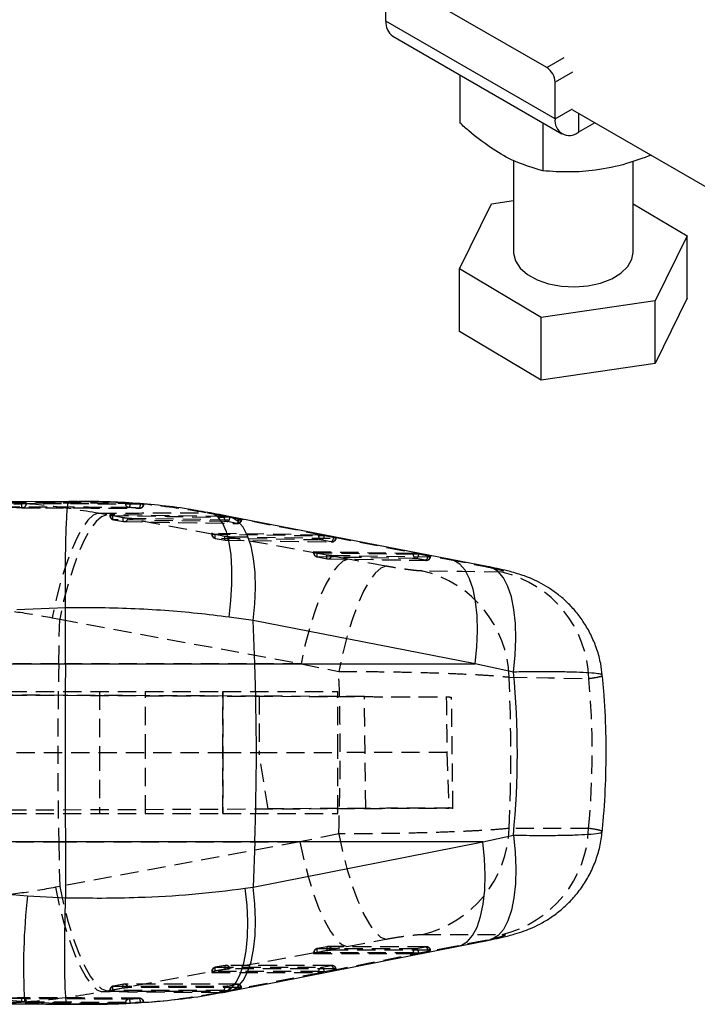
# Model space of a CAD drawing. Extents: x 32 to 417, y 20 to 281.
# Tile 7 of 13: x 245 to 292, y 106 to 175. Entities that reach past the tile are written whole.
import ezdxf

# ---------------------------------------------------------------- set-up
doc = ezdxf.new("R2010")
doc.units = 0
doc.linetypes.add('HIDDEN', pattern=[1.905, 1.27, -0.635])
doc.layers.get('0').update_dxf_attribs({"linetype": 'CONTINUOUS'})

msp = doc.modelspace()

# ---------------------------------------------------------------- linework, layer by layer
at = {"color": 7, "linetype": 'CONTINUOUS'}
for p, q in [((281.547227, 171.771016), (270.940624, 177.893885)), ((270.351415, 175.001876), (270.35138, 177.553586)), ((282.136528, 168.19869), (270.351415, 175.001876)), ((270.826154, 173.952633), (282.611267, 167.149446)), ((275.50304, 171.252809), (275.503084, 167.909352)), ((282.136528, 168.19869), (282.136493, 170.7504)), ((283.344502, 168.827993), (306.914728, 155.22162)), ((281.286556, 167.914162), (281.286602, 164.570703)), ((284.906332, 167.926396), (283.757005, 167.262904)), ((279.236903, 165.300409), (279.236991, 158.892005)), ((287.570323, 158.892119), (287.570235, 165.235881)), ((275.472825, 157.737427), (277.70618, 162.279654)), ((277.70618, 162.279654), (279.236942, 162.502513)), ((287.570276, 162.284815), (291.334489, 160.046698)), ((291.334489, 160.046698), (289.101131, 155.504472)), ((291.334548, 155.691779), (291.334489, 160.046698)), ((275.472882, 153.38251), (275.472825, 157.737427)), ((281.1703, 154.349836), (275.472825, 157.737427)), ((289.101131, 155.504472), (281.1703, 154.349836)), ((289.101191, 151.149553), (289.101131, 155.504472)), ((291.334548, 155.691779), (289.101191, 151.149553)), ((281.170359, 149.994918), (281.1703, 154.349836)), ((281.170359, 149.994918), (275.472882, 153.38251)), ((289.101191, 151.149553), (281.170359, 149.994918)), ((248.243621, 141.53436), (241.227164, 141.5059)), ((244.41067, 141.354927), (248.262359, 141.535237)), ((248.852796, 141.536829), (248.403384, 141.535008)), ((274.862571, 137.490205), (259.39755, 140.491368)), ((277.523278, 136.974118), (274.862273, 137.49002)), ((248.027942, 134.124756), (244.63114, 133.971996)), ((248.013123, 130.226088), (248.027949, 134.122837)), ((248.027949, 134.122837), (248.027942, 134.124756)), ((261.104687, 133.227645), (259.417965, 133.464043)), ((261.210351, 130.226088), (261.104687, 133.227645)), ((276.572092, 130.226088), (261.104687, 133.227645)), ((196.22673, 130.226088), (248.013123, 130.226088)), ((248.013123, 130.226088), (261.210351, 130.226088)), ((261.210351, 130.226088), (276.572092, 130.226088)), ((279.235749, 129.643724), (276.572092, 130.226088)), ((277.092023, 117.805872), (279.225289, 118.27947)), ((248.013123, 117.805872), (196.7061, 117.805872)), ((261.210351, 117.805872), (248.013123, 117.805872)), ((248.013123, 117.805872), (248.027905, 113.920225)), ((261.210351, 117.805872), (261.099501, 114.65704)), ((261.099501, 114.65704), (277.092023, 117.805872)), ((277.092023, 117.805872), (261.210351, 117.805872)), ((260.543926, 114.577435), (261.099501, 114.65704)), ((245.377673, 114.055453), (248.02786, 113.916089)), ((248.02786, 113.916089), (248.027905, 113.920225)), ((275.403856, 110.546402), (277.536719, 110.966172)), ((244.612253, 106.678251), (245.159856, 106.672555)), ((248.134314, 106.509892), (245.159856, 106.672555))]:
    msp.add_line(p, q, dxfattribs=at)
at = {"color": 8, "linetype": 'CONTINUOUS'}
for p, q in [((281.547227, 171.771016), (282.755201, 172.468364)), ((283.344467, 171.447748), (282.136493, 170.7504)), ((282.136528, 168.19869), (283.344502, 168.896038)), ((283.756987, 168.589878), (283.757005, 167.262904)), ((248.999386, 106.516381), (248.134314, 106.509892))]:
    msp.add_line(p, q, dxfattribs=at)
at = {"color": 7, "linetype": 'HIDDEN'}
for p, q in [((248.403384, 141.535008), (248.243621, 141.53436)), ((252.195767, 141.416512), (252.195767, 141.436295)), ((252.529024, 141.416512), (252.195767, 141.416512)), ((252.529024, 141.420381), (253.243579, 141.365822)), ((252.529024, 141.420381), (252.529024, 141.416512)), ((253.243579, 141.365822), (253.286487, 141.362089)), ((253.243579, 141.362089), (253.243579, 141.365822)), ((253.286487, 141.362089), (253.243579, 141.362089)), ((245.003557, 141.097605), (246.623448, 141.090815)), ((245.020835, 141.096677), (246.646679, 141.090663)), ((246.623448, 141.090815), (249.108209, 141.080401)), ((249.132803, 141.077507), (253.177016, 141.056109)), ((250.897593, 140.606094), (250.306344, 140.714695)), ((253.479219, 141.335386), (253.453998, 141.334462)), ((257.975279, 140.749664), (257.937594, 140.749331)), ((257.937594, 140.749331), (259.170203, 140.512948)), ((258.124946, 140.735085), (258.012681, 140.748439)), ((267.71286, 137.510307), (250.897593, 140.606094)), ((251.10787, 140.605931), (251.10787, 140.560928)), ((251.270718, 140.560928), (251.10831, 140.560928)), ((259.074299, 140.478785), (251.136071, 140.610659)), ((251.136071, 140.610659), (251.136071, 140.560928)), ((251.270718, 140.560928), (251.336573, 140.548286)), ((251.336573, 140.548286), (252.035333, 140.420518)), ((251.362732, 140.261214), (251.357606, 140.261394)), ((251.362732, 140.261214), (252.061492, 140.133453)), ((252.056366, 140.133632), (252.061492, 140.133453)), ((252.106077, 140.129243), (259.993209, 139.999007)), ((259.074299, 140.429166), (259.074299, 140.478785)), ((259.442313, 140.429166), (259.074299, 140.429166)), ((259.170203, 140.512948), (274.633689, 137.51178)), ((259.394913, 140.491569), (259.170203, 140.512948)), ((259.948729, 140.002841), (259.301095, 140.12943)), ((259.472175, 140.423461), (259.442313, 140.429166)), ((260.119809, 140.296878), (259.472175, 140.423461)), ((258.207335, 139.307723), (258.207335, 139.262727)), ((265.654324, 139.19281), (258.235528, 139.312479)), ((258.235528, 139.312479), (258.235528, 139.262727)), ((258.369862, 139.262727), (258.207782, 139.262727)), ((258.369862, 139.262727), (258.436023, 139.250019)), ((258.436023, 139.250019), (259.134783, 139.122218)), ((258.456899, 138.962317), (259.15566, 138.834546)), ((258.462204, 138.963017), (259.16095, 138.835226)), ((259.205698, 138.831171), (266.573398, 138.713302)), ((265.654324, 139.143206), (265.654324, 139.19281)), ((266.022696, 139.143206), (265.654324, 139.143206)), ((266.528799, 138.716923), (265.881165, 138.843465)), ((266.052215, 139.137565), (266.022696, 139.143206)), ((266.699849, 139.01103), (266.052215, 139.137565)), ((265.306799, 138.009105), (265.306799, 137.964117)), ((265.468849, 137.964117), (265.307246, 137.964117)), ((272.234349, 137.907452), (265.334992, 138.013902)), ((265.334992, 138.013902), (265.334992, 137.964117)), ((265.468849, 137.964117), (265.535473, 137.951308)), ((265.535473, 137.951308), (266.234233, 137.823448)), ((265.5562, 137.662893), (266.25496, 137.535077)), ((265.561669, 137.664413), (266.260414, 137.536567)), ((266.305386, 137.532666), (273.153647, 137.428242)), ((270.342736, 137.025765), (267.71286, 137.510307)), ((272.234349, 137.857875), (272.234349, 137.907452)), ((272.603213, 137.857875), (272.234349, 137.857875)), ((273.108898, 137.43167), (272.461249, 137.558128)), ((272.632255, 137.852328), (272.603213, 137.857875)), ((273.279889, 137.725883), (272.632255, 137.852328)), ((274.633689, 137.51178), (277.293815, 136.99593)), ((274.861886, 137.490099), (274.633689, 137.51178)), ((277.522652, 136.97423), (277.293815, 136.99593)), ((247.095591, 133.430047), (247.616245, 133.321454)), ((247.55071, 130.226088), (247.616245, 133.321454)), ((247.616245, 133.321454), (264.431386, 130.226088)), ((247.55071, 130.226088), (233.125082, 130.226088)), ((264.431386, 130.226088), (247.55071, 130.226088)), ((264.431386, 130.226088), (267.059846, 129.679385)), ((184.991832, 128.285773), (258.988841, 128.285773)), ((261.507674, 127.963464), (184.992551, 128.297326)), ((184.992551, 128.297321), (274.552702, 127.906539)), ((250.388293, 128.285773), (250.388293, 124.035773)), ((253.588288, 124.035773), (253.588288, 128.285773)), ((258.987738, 124.035773), (258.987738, 128.285773)), ((258.988841, 128.285773), (258.988841, 124.035773)), ((258.988841, 128.285773), (266.988291, 128.285773)), ((268.85332, 127.931411), (261.507674, 127.963464)), ((261.507674, 127.963464), (261.507674, 124.035773)), ((266.988291, 124.035773), (266.988291, 128.285773)), ((268.946542, 120.140542), (268.85332, 127.931411)), ((275.012686, 120.107), (274.920209, 127.905239)), ((223.657696, 124.035773), (258.988841, 124.035773)), ((250.388293, 124.035773), (250.388293, 119.785773)), ((253.588288, 119.785773), (253.588288, 124.035773)), ((258.987738, 119.785773), (258.987738, 124.035773)), ((258.988841, 124.035773), (261.25647, 124.035773)), ((258.988841, 124.035773), (258.988841, 119.785773)), ((261.25647, 124.035773), (261.507674, 124.035773)), ((262.144862, 120.110863), (261.507674, 124.035773)), ((261.507674, 124.035773), (266.988291, 124.035773)), ((274.600356, 124.035773), (266.988291, 124.035773)), ((266.988291, 119.785773), (266.988291, 124.035773)), ((274.600356, 124.035773), (274.72712, 120.165769)), ((184.990159, 119.774215), (274.72712, 120.165769)), ((184.990159, 119.77421), (262.144862, 120.110863)), ((268.946542, 120.140542), (262.144862, 120.110863)), ((184.98947, 119.785773), (258.988841, 119.785773)), ((258.988841, 119.785773), (266.988291, 119.785773)), ((267.060562, 118.372994), (264.349936, 117.805872)), ((233.125082, 117.805872), (247.55071, 117.805872)), ((247.55071, 117.805872), (247.616357, 114.705174)), ((247.55071, 117.805872), (264.349936, 117.805872)), ((264.349936, 117.805872), (247.616357, 114.705174)), ((247.616357, 114.705174), (247.32182, 114.643273)), ((272.907524, 111.359927), (278.448193, 111.362243)), ((250.89161, 107.423793), (267.625226, 110.524625)), ((275.152682, 110.524178), (259.161382, 107.375463)), ((266.25493, 110.502098), (265.55617, 110.373488)), ((266.260638, 110.502128), (265.561877, 110.373536)), ((273.1584, 110.504562), (266.310169, 110.506956)), ((267.625226, 110.524625), (270.337208, 111.027166)), ((272.461309, 110.371287), (273.108943, 110.499719)), ((277.283786, 110.943769), (275.152682, 110.524178)), ((275.152682, 110.524178), (275.40469, 110.546326)), ((277.536123, 110.965953), (277.283786, 110.943769)), ((265.306799, 110.073948), (265.306799, 110.028891)), ((265.458732, 110.073948), (265.30741, 110.073948)), ((265.334992, 110.073948), (265.334992, 110.023573)), ((265.334992, 110.023573), (272.234349, 110.021373)), ((265.535115, 110.088912), (265.458732, 110.073948)), ((266.233875, 110.217507), (265.535115, 110.088912)), ((272.234349, 110.071686), (272.61345, 110.071686)), ((272.234349, 110.021373), (272.234349, 110.071686)), ((272.61345, 110.071686), (272.632553, 110.075416)), ((272.632553, 110.075416), (273.280187, 110.203844)), ((273.455365, 110.256738), (273.429333, 110.259333)), ((259.155481, 109.195628), (258.456721, 109.067044)), ((259.161173, 109.195704), (258.462428, 109.067128)), ((266.578315, 109.199562), (259.21063, 109.200539)), ((265.881269, 109.066253), (266.528903, 109.194709)), ((258.207335, 108.767539), (258.207335, 108.722483)), ((258.359401, 108.767539), (258.207946, 108.767539)), ((258.235528, 108.767539), (258.235528, 108.717174)), ((258.235528, 108.717174), (265.654324, 108.716332)), ((258.43565, 108.782472), (258.359401, 108.767539)), ((259.134411, 108.911051), (258.43565, 108.782472)), ((265.654324, 108.766654), (266.033276, 108.766654)), ((265.654324, 108.716332), (265.654324, 108.766654)), ((266.033276, 108.766654), (266.052528, 108.770411)), ((266.052528, 108.770411), (266.700162, 108.898865)), ((266.87537, 108.951743), (266.849293, 108.954338)), ((252.056016, 107.889359), (251.357256, 107.760801)), ((252.061716, 107.889408), (251.362956, 107.76084)), ((259.998246, 107.894366), (252.111128, 107.894254)), ((259.301229, 107.76103), (259.948863, 107.889501)), ((250.557123, 107.36189), (250.89161, 107.423793)), ((251.10787, 107.461249), (251.10787, 107.416195)), ((251.260033, 107.461249), (251.10787, 107.461249)), ((251.136071, 107.461249), (251.136071, 107.41089)), ((251.136071, 107.41089), (259.074299, 107.411105)), ((251.336193, 107.476163), (251.260033, 107.461249)), ((252.034953, 107.604732), (251.336193, 107.476163)), ((259.161382, 107.375463), (258.755325, 107.295859)), ((258.755325, 107.295859), (258.983656, 107.31355)), ((259.074299, 107.461431), (259.453146, 107.461431)), ((259.074299, 107.411105), (259.074299, 107.461431)), ((259.161382, 107.375463), (259.411483, 107.397362)), ((259.453146, 107.461431), (259.472503, 107.465207)), ((259.472503, 107.465207), (260.120137, 107.593677)), ((260.295345, 107.646541), (260.269268, 107.649138)), ((249.435148, 106.51965), (248.999386, 106.516381)), ((253.243579, 106.601297), (252.529024, 106.55786)), ((252.529024, 106.562087), (252.529024, 106.55786)), ((253.304331, 106.605695), (253.243579, 106.601297)), ((253.243579, 106.605695), (253.304331, 106.605695)), ((253.243579, 106.601297), (253.243579, 106.605695))]:
    msp.add_line(p, q, dxfattribs=at)
at = {"color": 7, "linetype": 'CONTINUOUS', "flags": 128}
for points in [[(279.236991, 158.892005), (279.238057, 158.837593), (279.363479, 158.303859), (279.691492, 157.799622), (280.205646, 157.350165), (280.880165, 156.978023), (281.681221, 156.70186), (282.568647, 156.535522), (283.497945, 156.487352), (284.422515, 156.559763), (285.295993, 156.749127), (286.074584, 157.045944), (286.719241, 157.435336), (287.197641, 157.897774), (287.485796, 158.410068), (287.570323, 158.892119)], [(248.262359, 141.535237), (248.852788, 141.534276), (248.95761, 141.534106)], [(259.413539, 107.397755), (262.922524, 108.088778), (275.405316, 110.54626)]]:
    msp.add_lwpolyline(points, dxfattribs=at)
at = {"color": 7, "linetype": 'HIDDEN', "flags": 128}
for points in [[(250.306344, 140.714695), (249.958536, 140.577625), (249.585203, 140.23517), (249.196118, 139.696283), (248.801439, 138.975054), (248.411498, 138.090342), (248.036488, 137.065277), (247.686206, 135.92666), (247.369817, 134.704263), (247.095591, 133.430047)], [(250.897593, 140.606094), (250.538326, 140.470782), (250.153786, 140.129599), (249.75404, 139.591486), (249.349578, 138.870543), (248.950979, 137.985659), (248.568705, 136.960022), (248.212761, 135.820503), (247.892475, 134.59696), (247.616245, 133.321454)], [(251.136071, 140.560928), (255.091264, 140.495201), (259.074299, 140.429166)], [(251.357606, 140.261394), (251.349172, 140.265326), (251.337996, 140.280574), (251.329622, 140.306381), (251.324362, 140.341775), (251.322417, 140.385424), (251.323863, 140.435686), (251.328646, 140.490662), (251.336573, 140.548286)], [(259.301095, 140.12943), (259.045153, 140.133669), (258.021413, 140.150632), (253.926462, 140.218587), (251.362732, 140.261214)], [(252.035333, 140.420518), (252.027399, 140.362895), (252.022623, 140.307918), (252.021177, 140.257658), (252.023122, 140.21401), (252.028382, 140.178616), (252.036757, 140.15281), (252.047932, 140.137564), (252.056366, 140.133632)], [(252.061492, 140.133453), (252.317427, 140.129204), (253.341159, 140.112219), (257.43611, 140.044381), (259.948729, 140.002841)], [(252.382128, 140.374723), (252.638056, 140.370482), (253.661788, 140.353519), (257.756694, 140.285776), (260.269268, 140.244293)], [(258.235528, 139.262727), (261.930986, 139.203109), (265.654324, 139.143206)], [(258.436023, 139.250019), (258.428096, 139.192397), (258.423312, 139.137425), (258.421882, 139.087173), (258.423819, 139.043532), (258.429079, 139.008148), (258.437453, 138.982352), (258.448644, 138.967118), (258.462204, 138.963017)], [(265.881165, 138.843465), (265.625222, 138.847579), (264.601483, 138.86404), (260.506495, 138.930009), (258.462204, 138.963017)], [(259.16095, 138.835226), (259.147404, 138.839324), (259.136214, 138.854557), (259.127839, 138.880351), (259.122579, 138.915734), (259.120627, 138.959374), (259.122072, 139.009625), (259.126856, 139.064597), (259.134783, 139.122218)], [(259.16095, 138.835226), (259.416892, 138.831104), (260.440646, 138.814631), (264.53562, 138.748861), (266.528799, 138.716923)], [(259.481593, 139.076462), (259.73752, 139.072351), (260.761245, 139.05591), (264.856173, 138.990275), (266.849308, 138.958403)], [(265.334992, 137.964117), (268.770708, 137.911128), (272.234349, 137.857875)], [(265.535473, 137.951308), (265.527545, 137.893692), (265.522762, 137.838727), (265.521331, 137.788485), (265.523269, 137.744858), (265.528544, 137.70949), (265.536918, 137.683712), (265.548094, 137.668495), (265.561669, 137.664413)], [(267.71286, 137.510307), (267.353593, 137.374239), (266.969069, 137.032523), (266.56936, 136.494106), (266.164927, 135.773082), (265.766351, 134.888324), (265.384077, 133.862995), (265.028088, 132.723934), (264.707743, 131.500961), (264.431386, 130.226088)], [(272.461249, 137.558128), (272.205307, 137.562059), (271.181552, 137.577791), (267.08652, 137.640867), (265.561669, 137.664413)], [(266.260414, 137.536567), (266.246854, 137.540646), (266.235678, 137.55586), (266.227289, 137.581637), (266.222029, 137.617003), (266.220092, 137.660628), (266.221522, 137.710868), (266.226305, 137.765832), (266.234233, 137.823448)], [(266.260414, 137.536567), (266.516356, 137.532635), (267.540126, 137.516915), (271.635159, 137.454187), (273.108898, 137.43167)], [(266.581057, 137.777749), (266.836985, 137.77383), (267.860724, 137.758162), (271.955653, 137.69564), (273.429348, 137.673198)], [(270.342736, 137.025765), (269.983231, 136.887918), (269.598215, 136.542389), (269.197865, 135.998316), (268.792777, 135.270086), (268.393664, 134.376956), (268.011077, 133.342541), (267.655118, 132.194196), (267.33522, 130.962286), (267.059846, 129.679385)], [(278.455495, 136.598626), (275.660603, 136.641226), (272.912799, 136.683222)], [(278.928368, 129.292677), (281.680508, 129.244405), (284.479781, 129.195447)], [(284.471824, 118.751716), (281.677945, 118.750144), (278.928785, 118.748585)], [(267.060562, 118.372994), (267.335801, 117.095678), (267.655178, 115.868708), (268.010317, 114.724253), (268.391906, 113.692317), (268.789946, 112.799954), (269.194006, 112.070559), (269.593491, 111.523255), (269.977911, 111.172391), (270.337208, 111.027166)], [(264.349936, 117.805872), (264.626204, 116.537005), (264.946087, 115.319407), (265.301271, 114.184659), (265.682562, 113.162195), (266.08005, 112.278534), (266.48344, 111.556598), (266.882269, 111.015112), (267.266183, 110.668121), (267.625226, 110.524625)], [(247.32182, 114.643273), (247.596888, 113.374953), (247.914514, 112.15784), (248.26648, 111.02347), (248.64365, 110.001239), (249.036251, 109.117639), (249.434127, 108.395563), (249.826944, 107.853725), (250.20454, 107.506167), (250.557123, 107.36189)], [(247.616357, 114.705174), (247.892595, 113.436122), (248.212455, 112.218357), (248.567632, 111.083475), (248.948916, 110.060919), (249.346419, 109.17722), (249.749816, 108.455306), (250.148645, 107.913907), (250.532566, 107.567069), (250.89161, 107.423793)], [(266.260638, 110.502128), (266.247018, 110.498445), (266.235753, 110.483623), (266.227289, 110.45822), (266.221954, 110.423191), (266.219928, 110.379855), (266.221284, 110.329844), (266.225992, 110.275041), (266.233875, 110.217507)], [(273.108943, 110.499719), (272.853016, 110.49981), (271.829246, 110.500172), (267.734213, 110.501613), (266.260638, 110.502128)], [(272.234349, 110.071686), (268.769993, 110.072827), (265.334992, 110.073948)], [(265.561877, 110.373536), (265.548258, 110.369853), (265.536992, 110.35503), (265.528544, 110.329626), (265.523194, 110.294597), (265.521167, 110.25126), (265.522538, 110.201249), (265.527232, 110.146445), (265.535115, 110.088912)], [(265.561877, 110.373536), (265.81782, 110.373453), (266.841574, 110.373122), (270.936607, 110.371787), (272.461309, 110.371287)], [(273.429333, 110.259333), (273.173391, 110.259427), (272.149636, 110.259805), (268.054633, 110.261306), (266.581072, 110.261844)], [(259.161173, 109.195704), (259.147553, 109.192016), (259.136288, 109.177188), (259.127839, 109.15178), (259.12249, 109.116746), (259.120463, 109.073405), (259.121834, 109.023391), (259.126543, 108.968585), (259.134411, 108.911051)], [(266.528903, 109.194709), (266.272961, 109.194745), (265.249206, 109.194885), (261.154188, 109.195439), (259.161173, 109.195704)], [(265.654324, 108.766654), (261.930256, 108.767104), (258.235528, 108.767539)], [(258.462428, 109.067128), (258.448793, 109.06344), (258.437528, 109.048612), (258.429079, 109.023203), (258.423729, 108.988168), (258.421703, 108.944828), (258.423074, 108.894813), (258.427783, 108.840007), (258.43565, 108.782472)], [(258.462428, 109.067128), (258.718355, 109.067099), (259.74211, 109.06698), (263.837128, 109.066498), (265.881269, 109.066253)], [(266.849293, 108.954338), (266.593366, 108.954376), (265.569611, 108.954526), (261.474608, 108.955119), (259.481608, 108.955403)], [(251.336193, 107.476163), (251.328318, 107.533698), (251.323609, 107.588507), (251.322246, 107.638524), (251.324272, 107.681866), (251.329614, 107.716904), (251.338071, 107.742316), (251.349329, 107.757149), (251.362956, 107.76084)], [(251.362956, 107.76084), (251.618898, 107.760846), (252.642645, 107.760874), (256.737648, 107.760973), (259.301229, 107.76103)], [(252.034953, 107.604732), (252.027078, 107.662267), (252.022369, 107.717074), (252.021006, 107.767091), (252.023033, 107.810435), (252.028375, 107.845472), (252.036831, 107.870884), (252.048089, 107.885716), (252.061716, 107.889408)], [(259.948863, 107.889501), (259.692921, 107.889499), (258.669166, 107.889488), (254.574163, 107.889441), (252.061716, 107.889408)], [(259.074299, 107.461431), (255.090519, 107.461346), (251.136071, 107.461249)], [(260.269268, 107.649138), (260.013326, 107.649136), (258.989586, 107.649134), (254.894583, 107.649113), (252.382151, 107.649097)]]:
    msp.add_lwpolyline(points, dxfattribs=at)
at = {"color": 8, "linetype": 'CONTINUOUS', "flags": 128}
for points in [[(259.417965, 133.464043), (259.550943, 134.639803), (259.618713, 135.773705), (259.619786, 136.840553), (259.554132, 137.816637), (259.423195, 138.680267), (259.229897, 139.41225), (258.978544, 139.996319), (258.674695, 140.419494), (258.325128, 140.672372), (258.124946, 140.735085)], [(261.104687, 133.227645), (261.221706, 134.395089), (261.26483, 135.521452), (261.233165, 136.582058), (261.127351, 137.553672), (260.949745, 138.415005), (260.704218, 139.147191), (260.396166, 139.734186), (260.032325, 140.163129), (259.620665, 140.424627), (259.394913, 140.491569)], [(276.572092, 130.226088), (276.688828, 131.394061), (276.731654, 132.520908), (276.699601, 133.581921), (276.593401, 134.553838), (276.415362, 135.415348), (276.169388, 136.147561), (275.860875, 136.734423), (275.496586, 137.163067), (275.084524, 137.424093), (274.861886, 137.490099)], [(279.235749, 129.643724), (279.356568, 130.8197), (279.402508, 131.955386), (279.372527, 133.025603), (279.26731, 134.006624), (279.089181, 134.876699), (278.842075, 135.616538), (278.531505, 136.20974), (278.164326, 136.643152), (277.748688, 136.907167), (277.522652, 136.97423)], [(279.225289, 118.27947), (279.3487, 117.10058), (279.396682, 115.962585), (279.368176, 114.89088), (279.263793, 113.909381), (279.085888, 113.03999), (278.83841, 112.302107), (278.526886, 111.712199), (278.158276, 111.28343), (277.740805, 111.025367), (277.536123, 110.965953)], [(275.40469, 110.546326), (275.606437, 110.604816), (276.021062, 110.860388), (276.387377, 111.28524), (276.697292, 111.869974), (276.943936, 112.601658), (277.121856, 113.464107), (277.227132, 114.438244), (277.257411, 115.502524), (277.212037, 116.633403), (277.092023, 117.805872)], [(259.411483, 107.397362), (259.615033, 107.456298), (260.029523, 107.712015), (260.395704, 108.136961), (260.70547, 108.721736), (260.95198, 109.453411), (261.129765, 110.315807), (261.234908, 111.28985), (261.265068, 112.354004), (261.219605, 113.484735), (261.099501, 114.65704)], [(258.983656, 107.31355), (259.188293, 107.372846), (259.582384, 107.625642), (259.928836, 108.048632), (260.21996, 108.632416), (260.449274, 109.364023), (260.611682, 110.227195), (260.703592, 111.202755), (260.722949, 112.269025), (260.669334, 113.402312), (260.543926, 114.577435)]]:
    msp.add_lwpolyline(points, dxfattribs=at)
at = {"color": 7, "linetype": 'CONTINUOUS'}
for centre, radius, start, end in [((271.474701, 174.878095), 1.130086, 173.71165533, 234.97792662), ((280.857146, 170.692171), 1.280671, 2.60600395, 57.39507453), ((283.124428, 168.038449), 1.000812, 170.78668745, 309.20255893), ((84.586616, 124.01598), 176.732875, 357.98630423, 2.01369577), ((289.600701, 109.056078), 44.504718, 173.55014551, 183.07003909)]:
    msp.add_arc(centre, radius, start, end, dxfattribs=at)
at = {"color": 7, "linetype": 'HIDDEN'}
for centre, radius, start, end in [((245.341644, 141.299429), 0.393746, 165.70889728, 210.8355168), ((245.010448, 141.384681), 0.287159, 268.6249323, 359.01062447), ((252.489098, 141.40407), 0.293595, 177.57126314, 262.85220168), ((252.041082, 141.377831), 0.489473, 327.21073598, 4.53250021), ((252.795719, 141.327757), 0.449174, 323.1952081, 4.38364978), ((245.021933, 141.401445), 0.3045, 266.2295773, 269.79265377), ((253.168105, 141.344444), 0.286067, 267.44727056, 358.00041615), ((253.178825, 141.36209), 0.3045, 269.65669721, 355.16666327), ((251.412372, 140.560928), 0.3045, 180, 259.63852798), ((251.432558, 140.549585), 0.296704, 177.80892825, 256.38846016), ((252.111131, 140.433166), 0.3045, 259.6383433, 269.04918838), ((252.103992, 140.410662), 0.280448, 261.28366552, 352.63740751), ((259.370796, 140.41784), 0.296713, 177.81226344, 256.41362538), ((259.140608, 140.419595), 0.33159, 298.94649703, 0.66812718), ((259.788255, 140.292998), 0.331577, 298.94515687, 0.67041397), ((259.991091, 140.280094), 0.280471, 261.31282039, 352.6665316), ((259.998242, 140.302578), 0.3045, 269.05368362, 349.72320184), ((258.511835, 139.262727), 0.3045, 180, 259.6361426), ((258.532053, 139.25142), 0.29674, 177.81623917, 256.3856301), ((259.210593, 139.134935), 0.3045, 259.63583049, 269.0777714), ((259.203479, 139.112409), 0.280427, 261.27682514, 352.63531775), ((265.950845, 139.131904), 0.296736, 177.81721413, 256.41885681), ((265.720545, 139.133675), 0.331693, 298.96286734, 0.67194886), ((266.368175, 139.007135), 0.331697, 298.96326342, 0.67281438), ((266.571146, 138.994158), 0.28045, 261.31526957, 352.67536292), ((266.578268, 139.016664), 0.3045, 269.08289531, 349.73250228), ((265.611297, 137.964117), 0.3045, 180, 259.63189293), ((265.63156, 137.952848), 0.296782, 177.82404938, 256.37901912), ((266.310056, 137.836269), 0.3045, 259.63130202, 269.12005129), ((266.302993, 137.813692), 0.280377, 261.2650201, 352.63458222), ((272.530907, 137.846609), 0.296772, 177.82446652, 256.4248925), ((272.300469, 137.848381), 0.331809, 298.98333124, 0.68152677), ((272.948037, 137.721955), 0.331876, 298.99312053, 0.67812458), ((273.151213, 137.708873), 0.280414, 261.32097063, 352.69073745), ((273.158294, 137.731418), 0.3045, 269.12559007, 349.74743555), ((271.087396, 129.053954), 7.844605, 1.74387048, 76.54418901), ((276.638166, 128.967088), 7.844939, 1.66806336, 76.60540558), ((541.343313, 124.01598), 293.85823, 178.78907774, 181.21092226), ((271.059419, 119.0138), 7.873834, 283.57480732, 358.0697373), ((276.602763, 119.01642), 7.873512, 283.55535266, 358.07337786), ((266.310056, 110.20254), 0.3045, 89.97991239, 100.42751956), ((266.304011, 110.226167), 0.279349, 7.3375681, 98.93222914), ((273.152232, 110.223712), 0.279381, 7.32513423, 98.91375509), ((272.943502, 110.206473), 0.336695, 359.55260482, 60.56955924), ((273.158294, 110.200118), 0.3045, 10.2952552, 89.97955704), ((265.611297, 110.073948), 0.3045, 100.42734587, 180), ((265.632689, 110.084201), 0.297873, 103.75226326, 181.97269158), ((272.532056, 110.081927), 0.297883, 103.73911746, 181.97012903), ((272.295876, 110.078046), 0.336688, 359.55247146, 60.57031813), ((259.210593, 108.896114), 0.3045, 89.99237121, 100.42618837), ((259.204538, 108.919735), 0.279356, 7.3356305, 98.93032958), ((266.572206, 108.918718), 0.279368, 7.32519744, 98.91688881), ((266.363498, 108.901468), 0.336674, 359.55715987, 60.5744883), ((266.578268, 108.895111), 0.3045, 10.29950634, 89.99201886), ((258.511835, 108.767538), 0.3045, 100.42609664, 180), ((258.533211, 108.777801), 0.297861, 103.74731748, 181.97435816), ((265.952019, 108.776906), 0.297871, 103.74016353, 181.97236143), ((265.715848, 108.773002), 0.33669, 359.55899709, 60.5729639), ((251.412372, 107.461249), 0.3045, 100.42539585, 180), ((251.433737, 107.47153), 0.297843, 103.74755113, 181.9780895), ((252.111131, 107.589816), 0.3045, 90.00079096, 100.42545008), ((252.105058, 107.613409), 0.279381, 7.33898185, 98.9246334), ((259.371984, 107.471695), 0.297862, 103.74157006, 181.97457644), ((259.135879, 107.467804), 0.336634, 359.55798817, 60.58142434), ((259.992164, 107.613488), 0.279388, 7.33078275, 98.91578006), ((259.783517, 107.596276), 0.33663, 359.55761762, 60.58179489), ((259.998242, 107.589903), 0.3045, 10.30210827, 90.00047321), ((245.339113, 106.746892), 0.3909, 148.76046635, 194.13799928), ((245.021933, 106.645721), 0.3045, 89.68637223, 93.54526621), ((245.010856, 106.662854), 0.286828, 0.71857193, 91.19169719), ((252.48918, 106.574219), 0.293664, 96.28690616, 182.36785246), ((252.045922, 106.608216), 0.4853, 354.54556176, 32.10180387), ((253.168013, 106.623129), 0.286447, 1.09256961, 91.62418947), ((252.79992, 106.646881), 0.445567, 354.69633488, 36.10853578), ((253.178825, 106.605695), 0.3045, 0, 89.74901281)]:
    msp.add_arc(centre, radius, start, end, dxfattribs=at)
for centre, major_axis, ratio, start_param, end_param in [((235.691771, 124.015979), (0, 71.253), 0.441632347, 4.633109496, 4.791955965), ((235.691771, 124.015979), (0, 71.253), 0.6084746, 4.638396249, 4.786512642), ((193.823853, 124.015979), (90.89639, 0), 0.783892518, 6.209236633, 6.355940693)]:
    msp.add_ellipse(centre, major_axis=major_axis, ratio=ratio, start_param=start_param, end_param=end_param, dxfattribs=at)
at = {"color": 7, "linetype": 'CONTINUOUS'}
msp.add_ellipse((193.823853, 124.015979), major_axis=(85.679557, 0), ratio=0.831621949, start_param=6.202589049, end_param=6.362250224, dxfattribs=at)
for points, knots in [([(281.286602, 164.570703), (280.562767, 164.784592), (279.359552, 165.140135), (277.609915, 166.172072), (276.409391, 167.09873), (275.712963, 167.721631), (275.503084, 167.909352)], [0, 0, 0, 0, 0.379384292, 0.630642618, 0.888688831, 1, 1, 1, 1]), ([(288.820829, 165.666676), (288.256183, 165.457903), (286.990592, 164.989963), (285.060826, 164.594658), (283.097752, 164.451314), (281.893995, 164.530664), (281.286602, 164.570703)], [0, 0, 0, 0, 0.228474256, 0.512099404, 0.753814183, 1, 1, 1, 1]), ([(248.027942, 134.124756), (248.024518, 134.571118), (248.017571, 135.476786), (248.020003, 136.765838), (248.031861, 137.972577), (248.053454, 139.039284), (248.08421, 139.955485), (248.122734, 140.678548), (248.168515, 141.201366), (248.213927, 141.46656), (248.246258, 141.531207), (248.260463, 141.534762), (248.262359, 141.535237)], [0, 0, 0, 0, 0.112428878, 0.228118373, 0.340547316, 0.456236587, 0.568668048, 0.684359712, 0.796795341, 0.912490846, 0.988316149, 1, 1, 1, 1]), ([(258.122204, 140.723481), (257.60328, 140.820321), (256.41103, 141.042815), (254.505529, 141.278683), (252.432562, 141.448462), (250.582742, 141.530863), (249.42328, 141.528625), (248.957581, 141.527727)], [0, 0, 0, 0, 0.175842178, 0.404004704, 0.627490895, 0.850381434, 1, 1, 1, 1]), ([(259.395419, 140.491053), (259.253425, 140.518774), (258.83708, 140.600057), (258.405656, 140.68096), (258.12137, 140.734271)], [0, 0, 0, 0, 0.341050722, 1, 1, 1, 1]), ([(285.415842, 129.422169), (285.38661, 129.693028), (285.320494, 130.305634), (285.063926, 131.221827), (284.692089, 132.146499), (284.225243, 132.988174), (283.686376, 133.741048), (283.092579, 134.401068), (282.463067, 134.966795), (281.817649, 135.438959), (281.178254, 135.820299), (280.568894, 136.116645), (280.011497, 136.338362), (279.493492, 136.509874), (278.932272, 136.667514), (278.304472, 136.814798), (277.802953, 136.922009), (277.536772, 136.971209), (277.521266, 136.974075)], [0, 0, 0, 0, 0.0668463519, 0.1511876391, 0.2326742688, 0.3113227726, 0.3870681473, 0.4597642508, 0.5291764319, 0.594956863, 0.6565576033, 0.7131251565, 0.7641172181, 0.8097799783, 0.8605582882, 0.9318447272, 0.996029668, 1, 1, 1, 1]), ([(259.417965, 133.464043), (258.684987, 133.557764), (257.219042, 133.745205), (254.929126, 133.940057), (252.584, 134.069704), (250.269667, 134.132616), (248.749336, 134.125984), (248.027949, 134.122837)], [0, 0, 0, 0, 0.200733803, 0.401464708, 0.607646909, 0.813831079, 1, 1, 1, 1]), ([(248.013123, 130.226088), (248.007222, 128.156052), (247.99542, 124.01598), (248.007222, 119.875907), (248.013123, 117.805872)], [0, 0, 0, 0, 0.5000000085, 1, 1, 1, 1]), ([(285.413309, 118.513613), (285.44932, 118.878135), (285.581031, 120.211347), (285.694072, 122.522939), (285.695867, 125.442559), (285.585853, 127.743864), (285.457499, 129.066964), (285.423024, 129.422343)], [0, 0, 0, 0, 0.1006013, 0.367941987, 0.634916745, 0.901940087, 1, 1, 1, 1]), ([(277.530922, 110.96656), (277.594403, 110.978573), (277.926244, 111.04137), (278.527918, 111.175623), (279.24802, 111.35835), (279.950401, 111.585008), (280.599312, 111.845715), (281.268101, 112.178365), (281.971613, 112.615617), (282.682343, 113.16889), (283.363246, 113.834778), (283.988365, 114.613311), (284.529113, 115.49043), (284.95938, 116.44834), (285.274656, 117.46115), (285.370122, 118.161792), (285.417705, 118.51101)], [0, 0, 0, 0, 0.016380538, 0.085628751, 0.169683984, 0.232927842, 0.28821337, 0.349896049, 0.419943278, 0.493603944, 0.572303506, 0.654664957, 0.739465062, 0.825826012, 0.913187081, 1, 1, 1, 1]), ([(196.7061, 117.805872), (201.493782, 117.440407), (217.718486, 116.201905), (233.941701, 114.942925), (245.377673, 114.055453)], [0, 0, 0, 0, 0.295085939, 1, 1, 1, 1]), ([(248.134314, 106.509892), (248.132494, 106.510663), (248.11955, 106.51615), (248.090336, 106.58098), (248.051255, 106.84226), (248.015326, 107.358614), (247.989516, 108.085119), (247.974232, 108.993591), (247.970383, 110.065103), (247.977908, 111.263814), (247.996225, 112.558454), (248.017315, 113.463544), (248.02786, 113.916089)], [0, 0, 0, 0, 0.011732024, 0.08346014, 0.198031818, 0.312603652, 0.427171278, 0.541738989, 0.65630426, 0.77086933, 0.885434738, 1, 1, 1, 1]), ([(248.027905, 113.920225), (248.870301, 113.90753), (250.561496, 113.882044), (253.521741, 113.941831), (256.905572, 114.123342), (259.323877, 114.425164), (260.543926, 114.577435)], [0, 0, 0, 0, 0.196932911, 0.3953624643, 0.6949566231, 1, 1, 1, 1]), ([(245.159856, 106.672555), (233.727887, 107.558647), (217.511008, 108.815619), (201.294451, 110.052537), (196.509636, 110.417499)], [0, 0, 0, 0, 0.704942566, 1, 1, 1, 1]), ([(248.999267, 106.509093), (249.21611, 106.504444), (250.127355, 106.484911), (251.741597, 106.52396), (253.837847, 106.633145), (255.934281, 106.839111), (257.65607, 107.069207), (258.656787, 107.268011), (258.979751, 107.332171)], [0, 0, 0, 0, 0.063775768, 0.268006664, 0.475145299, 0.685281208, 0.898429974, 1, 1, 1, 1]), ([(258.993252, 107.315478), (259.092136, 107.334667), (259.233379, 107.362076), (259.370943, 107.389588), (259.412198, 107.397839)], [0, 0, 0, 0, 0.700100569, 1, 1, 1, 1]), ([(241.13307, 106.552831), (241.422179, 106.550219), (244.17614, 106.525332), (246.951422, 106.506176), (249.435356, 106.489032)], [0, 0, 0, 0, 0.104979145, 1, 1, 1, 1])]:
    msp.add_open_spline(points, degree=3, knots=knots, dxfattribs=at)
at = {"color": 7, "linetype": 'HIDDEN'}
for points, knots in [([(250.306344, 140.714695), (249.210228, 140.892086), (247.017978, 141.24687), (243.976736, 141.491153), (242.035362, 141.486472), (241.226992, 141.484523)], [0, 0, 0, 0, 0.368527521, 0.737060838, 1, 1, 1, 1]), ([(244.039624, 141.457615), (244.741016, 141.45651), (246.1438, 141.454299), (248.862507, 141.447936), (250.879838, 141.440891), (252.195767, 141.436295)], [0, 0, 0, 0, 0.257988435, 0.515976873, 1, 1, 1, 1]), ([(244.039624, 141.443019), (245.442405, 141.439713), (248.161098, 141.433304), (250.879834, 141.421989), (252.195767, 141.416512)], [0, 0, 0, 0, 0.515976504, 1, 1, 1, 1]), ([(244.960083, 141.396624), (244.765791, 141.409153), (244.530561, 141.424321), (244.295192, 141.437006), (244.25423, 141.439214)], [0, 0, 0, 0, 0.825965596, 1, 1, 1, 1]), ([(245.297565, 141.379723), (245.281264, 141.379999), (245.247712, 141.380568), (245.164666, 141.384294), (245.066267, 141.389742), (244.995514, 141.394241), (244.961136, 141.396554), (244.960083, 141.396624)], [0, 0, 0, 0, 0.237611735, 0.489088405, 0.740565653, 0.9920572, 1, 1, 1, 1]), ([(253.453998, 141.334462), (253.370261, 141.335023), (252.945531, 141.337866), (251.15681, 141.349469), (248.521737, 141.364903), (246.227665, 141.375447), (245.297565, 141.379723)], [0, 0, 0, 0, 0.030799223, 0.156219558, 0.657900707, 1, 1, 1, 1]), ([(248.95761, 141.534106), (249.312214, 141.534931), (251.011007, 141.538885), (254.070222, 141.371432), (256.638652, 140.958277), (257.937594, 140.749331)], [0, 0, 0, 0, 0.115349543, 0.552602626, 1, 1, 1, 1]), ([(252.195767, 141.436295), (252.213179, 141.436025), (252.248002, 141.435485), (252.333609, 141.431922), (252.430894, 141.426833), (252.497028, 141.422484), (252.529024, 141.420381)], [0, 0, 0, 0, 0.253875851, 0.507736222, 0.761841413, 1, 1, 1, 1]), ([(252.529024, 141.416512), (252.679129, 141.405836), (252.917841, 141.388858), (253.1554, 141.369335), (253.243579, 141.362089)], [0, 0, 0, 0, 0.628811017, 1, 1, 1, 1]), ([(253.286487, 141.362089), (253.317286, 141.359173), (253.378886, 141.353341), (253.44405, 141.3453), (253.480071, 141.339437), (253.478623, 141.337631), (253.478086, 141.336962)], [0, 0, 0, 0, 0.278641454, 0.557308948, 0.835958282, 1, 1, 1, 1]), ([(252.452566, 141.112757), (251.083775, 141.118317), (248.771754, 141.127708), (246.054757, 141.135225), (244.706532, 141.138074), (244.301512, 141.138929)], [0, 0, 0, 0, 0.503778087, 0.85092978, 1, 1, 1, 1]), ([(244.301512, 141.138929), (244.401236, 141.133609), (244.635324, 141.12112), (244.869273, 141.10618), (245.003557, 141.097605)], [0, 0, 0, 0, 0.426013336, 1, 1, 1, 1]), ([(249.108209, 141.080401), (250.051087, 141.075686), (251.400132, 141.06894), (252.749193, 141.061039), (253.155364, 141.05866)], [0, 0, 0, 0, 0.698922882, 1, 1, 1, 1]), ([(250.306344, 140.714695), (251.461348, 140.720243), (254.001844, 140.732446), (256.548656, 140.743372), (257.937594, 140.749331)], [0, 0, 0, 0, 0.454636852, 1, 1, 1, 1]), ([(253.155364, 141.05866), (253.06864, 141.065863), (252.834992, 141.085269), (252.600205, 141.102145), (252.452566, 141.112757)], [0, 0, 0, 0, 0.371176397, 1, 1, 1, 1]), ([(251.136071, 140.610659), (251.122932, 140.610623), (251.105819, 140.610576), (251.11035, 140.606807), (251.111402, 140.605931)], [0, 0, 0, 0, 0.767750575, 1, 1, 1, 1]), ([(251.115977, 140.60034), (251.126948, 140.596313), (251.14905, 140.5882), (251.209152, 140.573681), (251.25443, 140.564302), (251.270718, 140.560928)], [0, 0, 0, 0, 0.386912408, 0.779449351, 1, 1, 1, 1]), ([(252.035333, 140.420518), (252.045252, 140.418728), (252.087981, 140.411015), (252.167304, 140.398075), (252.263129, 140.384777), (252.338495, 140.376585), (252.3687, 140.375296), (252.382128, 140.374723)], [0, 0, 0, 0, 0.07367576, 0.317416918, 0.561171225, 0.804909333, 1, 1, 1, 1]), ([(259.442313, 140.429166), (259.408307, 140.435278), (259.34028, 140.447503), (259.236345, 140.463058), (259.146867, 140.474101), (259.096711, 140.478207), (259.077939, 140.478692), (259.074299, 140.478785)], [0, 0, 0, 0, 0.237931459, 0.475952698, 0.711880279, 0.944134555, 1, 1, 1, 1]), ([(260.269268, 140.244293), (260.272034, 140.244272), (260.288469, 140.244144), (260.30334, 140.24687), (260.289753, 140.25619), (260.242933, 140.270247), (260.180868, 140.284668), (260.135333, 140.293773), (260.119809, 140.296878)], [0, 0, 0, 0, 0.042868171, 0.254750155, 0.46663645, 0.678520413, 0.890399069, 1, 1, 1, 1]), ([(258.235528, 139.312479), (258.222399, 139.312435), (258.205299, 139.312378), (258.209817, 139.3086), (258.210866, 139.307723)], [0, 0, 0, 0, 0.767756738, 1, 1, 1, 1]), ([(258.215441, 139.302117), (258.226412, 139.298083), (258.248514, 139.289957), (258.30854, 139.275444), (258.353688, 139.266081), (258.369862, 139.262727)], [0, 0, 0, 0, 0.387455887, 0.780568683, 1, 1, 1, 1]), ([(259.134783, 139.122218), (259.144585, 139.120449), (259.187193, 139.112757), (259.266394, 139.099827), (259.362265, 139.086523), (259.437805, 139.078318), (259.468093, 139.077034), (259.481593, 139.076462)], [0, 0, 0, 0, 0.072818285, 0.316529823, 0.560296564, 0.804017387, 1, 1, 1, 1]), ([(266.022696, 139.143206), (265.988692, 139.149313), (265.92068, 139.16153), (265.816716, 139.177084), (265.727182, 139.188124), (265.676861, 139.192233), (265.65802, 139.192715), (265.654324, 139.19281)], [0, 0, 0, 0, 0.237766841, 0.475565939, 0.711285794, 0.943361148, 1, 1, 1, 1]), ([(266.849308, 138.958403), (266.852026, 138.958383), (266.868414, 138.958258), (266.883371, 138.960982), (266.869898, 138.970299), (266.823184, 138.98435), (266.761104, 138.998786), (266.715472, 139.007907), (266.699849, 139.01103)], [0, 0, 0, 0, 0.042127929, 0.25401859, 0.465907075, 0.677792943, 0.889685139, 1, 1, 1, 1]), ([(265.334992, 138.013902), (265.32185, 138.013849), (265.304733, 138.013779), (265.309276, 138.009986), (265.310331, 138.009105)], [0, 0, 0, 0, 0.767758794, 1, 1, 1, 1]), ([(265.314906, 138.003477), (265.325876, 137.999433), (265.347978, 137.991285), (265.407882, 137.976781), (265.452842, 137.967442), (265.468849, 137.964117)], [0, 0, 0, 0, 0.388265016, 0.782200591, 1, 1, 1, 1]), ([(266.234233, 137.823448), (266.243857, 137.821709), (266.286285, 137.814043), (266.365304, 137.801139), (266.461232, 137.787819), (266.537048, 137.779593), (266.567455, 137.778319), (266.581057, 137.777749)], [0, 0, 0, 0, 0.071508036, 0.315241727, 0.558958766, 0.802700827, 1, 1, 1, 1]), ([(272.603213, 137.857875), (272.569223, 137.863978), (272.501239, 137.876185), (272.397237, 137.891733), (272.307609, 137.902762), (272.257051, 137.906885), (272.238125, 137.907358), (272.234349, 137.907452)], [0, 0, 0, 0, 0.2374718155, 0.4749750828, 0.7104380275, 0.9422385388, 1, 1, 1, 1]), ([(273.429348, 137.673198), (273.432003, 137.673179), (273.448357, 137.673067), (273.463367, 137.675778), (273.450098, 137.685093), (273.403524, 137.699131), (273.341433, 137.713588), (273.295659, 137.722732), (273.279889, 137.725883)], [0, 0, 0, 0, 0.041060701, 0.252953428, 0.464846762, 0.676740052, 0.888634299, 1, 1, 1, 1]), ([(272.912799, 136.683222), (272.791248, 136.688476), (272.669133, 136.693755), (272.331425, 136.725354), (271.992534, 136.764058), (271.361218, 136.852578), (270.811444, 136.940922), (270.4501, 137.006331), (270.342736, 137.025765)], [0, 0, 0, 0, 0.235156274, 0.236247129, 0.472332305, 0.635247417, 0.891622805, 1, 1, 1, 1]), ([(277.293815, 136.99593), (277.299436, 136.994838), (277.536342, 136.948821), (277.973611, 136.857337), (278.374374, 136.755438), (278.61701, 136.674827), (278.700999, 136.617226), (278.592941, 136.597662), (278.474516, 136.598493), (278.455495, 136.598626)], [0, 0, 0, 0, 0.005214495, 0.219785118, 0.434651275, 0.550718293, 0.7539113, 0.960472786, 1, 1, 1, 1]), ([(236.862427, 133.916383), (237.712659, 133.984326), (239.413055, 134.120206), (241.985675, 134.092637), (244.562074, 133.893794), (246.251093, 133.584628), (247.095591, 133.430047)], [0, 0, 0, 0, 0.246010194, 0.492000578, 0.746003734, 1, 1, 1, 1]), ([(267.059846, 129.679385), (267.554212, 129.680729), (268.640214, 129.683682), (270.36217, 129.667419), (272.320194, 129.631823), (274.147786, 129.578379), (275.765191, 129.512736), (277.040917, 129.44578), (278.131543, 129.372358), (278.662759, 129.319238), (278.928368, 129.292677)], [0, 0, 0, 0, 0.106309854, 0.233537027, 0.36076261, 0.52336044, 0.642348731, 0.761336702, 0.880668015, 1, 1, 1, 1]), ([(284.479781, 129.195447), (284.567276, 129.207216), (284.881459, 129.249478), (285.246637, 129.319736), (285.453437, 129.383357), (285.411528, 129.414469), (285.403399, 129.420503)], [0, 0, 0, 0, 0.1450196, 0.520748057, 0.907050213, 1, 1, 1, 1]), ([(268.85332, 127.931411), (269.364321, 127.929181), (270.386325, 127.924721), (271.731573, 127.918851), (272.883054, 127.913827), (273.808602, 127.909788), (274.465432, 127.906921), (274.862057, 127.90519), (274.889747, 127.905069), (274.902626, 127.905013)], [0, 0, 0, 0, 0.145574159, 0.291148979, 0.43672374, 0.582298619, 0.727864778, 0.873430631, 1, 1, 1, 1]), ([(274.552702, 127.906539), (274.55872, 127.376472), (274.573368, 126.086202), (274.59035, 124.79596), (274.600356, 124.035773)], [0, 0, 0, 0, 0.4108184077, 1, 1, 1, 1]), ([(274.975254, 120.166851), (274.978138, 120.166863), (274.986784, 120.1669), (274.685409, 120.165585), (274.107015, 120.163061), (273.245716, 120.159302), (272.155521, 120.154545), (270.852284, 120.148858), (269.743178, 120.144018), (269.085533, 120.141149), (268.946542, 120.140542)], [0, 0, 0, 0, 0.073932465, 0.221670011, 0.369407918, 0.517151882, 0.6648966, 0.812650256, 0.960404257, 1, 1, 1, 1]), ([(278.928785, 118.748585), (278.630765, 118.720063), (278.065429, 118.665956), (276.904261, 118.59305), (275.552874, 118.526177), (273.998973, 118.467938), (272.297978, 118.420936), (270.56974, 118.388387), (268.79854, 118.369739), (267.63989, 118.371909), (267.060562, 118.372994)], [0, 0, 0, 0, 0.132849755, 0.252012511, 0.37117531, 0.506324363, 0.628859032, 0.751394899, 0.875696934, 1, 1, 1, 1]), ([(285.387425, 118.516034), (285.389785, 118.533369), (285.395779, 118.57739), (285.101756, 118.656528), (284.681801, 118.719987), (284.471824, 118.751716)], [0, 0, 0, 0, 0.245153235, 0.622575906, 1, 1, 1, 1]), ([(247.32182, 114.643273), (246.49318, 114.489794), (244.835874, 114.18283), (242.252208, 113.972388), (239.613177, 113.934462), (237.829655, 114.075876), (236.937849, 114.146587)], [0, 0, 0, 0, 0.245832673, 0.491672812, 0.745823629, 1, 1, 1, 1]), ([(270.337208, 111.027166), (270.343732, 111.028373), (270.590479, 111.074035), (271.103287, 111.162006), (271.733534, 111.253545), (272.282254, 111.319925), (272.664187, 111.354666), (272.843278, 111.358538), (272.907524, 111.359927)], [0, 0, 0, 0, 0.006657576, 0.251811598, 0.497180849, 0.631987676, 0.867980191, 1, 1, 1, 1]), ([(278.448193, 111.362233), (278.448799, 111.362233), (278.551957, 111.362248), (278.683461, 111.347362), (278.639667, 111.289702), (278.411978, 111.204204), (277.995461, 111.090826), (277.525101, 110.993633), (277.283786, 110.943769)], [0, 0, 0, 0, 0.001202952, 0.20463744, 0.40804863, 0.546677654, 0.767425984, 1, 1, 1, 1]), ([(265.458732, 110.073948), (265.430517, 110.067739), (265.374077, 110.05532), (265.321269, 110.039524), (265.301081, 110.028338), (265.312559, 110.02396), (265.330385, 110.023653), (265.334992, 110.023573)], [0, 0, 0, 0, 0.232178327, 0.464447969, 0.69459534, 0.921065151, 1, 1, 1, 1]), ([(266.581072, 110.261844), (266.579853, 110.26184), (266.564027, 110.261784), (266.521325, 110.259226), (266.436357, 110.249768), (266.337064, 110.235507), (266.267778, 110.223774), (266.23455, 110.217632), (266.233875, 110.217507)], [0, 0, 0, 0, 0.020336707, 0.263975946, 0.507642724, 0.751292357, 0.994945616, 1, 1, 1, 1]), ([(272.234349, 110.021373), (272.251551, 110.021966), (272.28595, 110.023151), (272.370351, 110.032438), (272.467935, 110.046152), (272.552411, 110.060195), (272.599134, 110.068991), (272.61345, 110.071686)], [0, 0, 0, 0, 0.223190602, 0.446318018, 0.671049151, 0.899209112, 1, 1, 1, 1]), ([(273.280187, 110.203844), (273.303926, 110.20873), (273.357414, 110.219739), (273.418496, 110.23546), (273.455522, 110.248017), (273.454458, 110.252163), (273.454039, 110.253797)], [0, 0, 0, 0, 0.231395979, 0.521390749, 0.811379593, 1, 1, 1, 1]), ([(258.359401, 108.767539), (258.331171, 108.761332), (258.274703, 108.748917), (258.221865, 108.733121), (258.201637, 108.721939), (258.213067, 108.717557), (258.230903, 108.717253), (258.235528, 108.717174)], [0, 0, 0, 0, 0.232118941, 0.4642928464, 0.6943606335, 0.9207530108, 1, 1, 1, 1]), ([(259.481608, 108.955403), (259.480413, 108.955399), (259.464642, 108.955341), (259.421956, 108.952788), (259.337035, 108.943325), (259.237744, 108.929087), (259.168428, 108.917302), (259.135135, 108.911184), (259.134411, 108.911051)], [0, 0, 0, 0, 0.019971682, 0.263626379, 0.507288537, 0.750932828, 0.994576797, 1, 1, 1, 1]), ([(265.654324, 108.716332), (265.671526, 108.716928), (265.705925, 108.71812), (265.790327, 108.727415), (265.887915, 108.741141), (265.972339, 108.755175), (266.019014, 108.763967), (266.033276, 108.766654)], [0, 0, 0, 0, 0.223267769, 0.446473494, 0.671284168, 0.899557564, 1, 1, 1, 1]), ([(266.700162, 108.898865), (266.723857, 108.903743), (266.777301, 108.914744), (266.838384, 108.93046), (266.875457, 108.943026), (266.874422, 108.947176), (266.874014, 108.948814)], [0, 0, 0, 0, 0.230962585, 0.520943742, 0.810936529, 1, 1, 1, 1]), ([(241.132951, 106.57443), (241.973161, 106.570426), (243.989612, 106.560816), (247.147809, 106.80602), (249.420693, 107.176601), (250.557123, 107.36189)], [0, 0, 0, 0, 0.263168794, 0.631588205, 1, 1, 1, 1]), ([(258.755325, 107.295859), (257.724295, 107.119965), (255.646478, 106.765488), (252.510263, 106.500444), (250.409227, 106.513566), (249.435148, 106.51965)], [0, 0, 0, 0, 0.345681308, 0.696645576, 1, 1, 1, 1]), ([(258.755325, 107.295859), (257.60451, 107.304478), (254.864313, 107.325), (252.138286, 107.348347), (250.557123, 107.36189)], [0, 0, 0, 0, 0.419975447, 1, 1, 1, 1]), ([(251.260033, 107.461249), (251.231798, 107.455043), (251.175317, 107.442631), (251.122425, 107.426837), (251.10218, 107.415656), (251.113567, 107.41127), (251.131429, 107.410969), (251.136071, 107.41089)], [0, 0, 0, 0, 0.232058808, 0.4641901, 0.694196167, 0.920531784, 1, 1, 1, 1]), ([(252.382151, 107.649097), (252.36476, 107.648495), (252.329977, 107.647291), (252.244791, 107.637902), (252.146789, 107.62409), (252.074389, 107.61195), (252.038353, 107.605354), (252.034953, 107.604732)], [0, 0, 0, 0, 0.243652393, 0.487313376, 0.730954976, 0.97462271, 1, 1, 1, 1]), ([(259.074299, 107.411105), (259.091501, 107.411703), (259.125901, 107.412901), (259.210302, 107.422199), (259.30789, 107.435934), (259.392276, 107.449964), (259.438919, 107.458751), (259.453146, 107.461431)], [0, 0, 0, 0, 0.223322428, 0.446583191, 0.671450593, 0.899780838, 1, 1, 1, 1]), ([(260.120137, 107.593677), (260.143799, 107.598549), (260.19721, 107.609546), (260.258302, 107.625255), (260.295405, 107.637829), (260.29439, 107.64198), (260.293989, 107.64362)], [0, 0, 0, 0, 0.230649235, 0.5206453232, 0.810642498, 1, 1, 1, 1]), ([(252.195767, 106.562087), (250.836414, 106.568952), (249.466648, 106.575869), (246.747878, 106.590782), (245.388544, 106.598859), (244.039624, 106.606874)], [0, 0, 0, 0, 0.499999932, 0.503830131, 1, 1, 1, 1]), ([(252.195767, 106.546431), (250.836397, 106.553591), (248.117657, 106.56791), (245.398968, 106.584738), (244.039624, 106.593152)], [0, 0, 0, 0, 0.500000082, 1, 1, 1, 1]), ([(244.254208, 106.611449), (244.451097, 106.621798), (244.686432, 106.634168), (244.92163, 106.64899), (244.960053, 106.651412)], [0, 0, 0, 0, 0.836631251, 1, 1, 1, 1]), ([(245.004891, 106.949619), (244.870238, 106.941551), (244.636261, 106.92753), (244.402157, 106.915931), (244.302778, 106.911007)], [0, 0, 0, 0, 0.5754945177, 1, 1, 1, 1]), ([(244.302778, 106.911007), (244.388008, 106.910486), (244.814157, 106.907885), (246.604047, 106.897151), (248.819548, 106.884755), (251.111478, 106.872817), (252.039676, 106.868195), (252.457021, 106.866117)], [0, 0, 0, 0, 0.031358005, 0.156790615, 0.658520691, 0.846460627, 1, 1, 1, 1]), ([(244.960053, 106.651412), (244.964031, 106.651663), (245.0014, 106.654029), (245.075252, 106.658348), (245.172713, 106.663167), (245.251503, 106.666107), (245.283074, 106.666342), (245.297662, 106.666451)], [0, 0, 0, 0, 0.029942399, 0.281320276, 0.532704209, 0.784086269, 1, 1, 1, 1]), ([(253.159894, 106.909461), (253.074657, 106.909836), (252.648472, 106.911715), (250.858525, 106.919755), (248.642207, 106.930416), (246.350073, 106.942307), (245.421678, 106.947354), (245.004891, 106.949619)], [0, 0, 0, 0, 0.031355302, 0.15677628, 0.658460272, 0.846671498, 1, 1, 1, 1]), ([(253.18016, 106.910301), (252.654193, 106.912583), (249.935305, 106.924378), (247.216483, 106.939099), (245.023614, 106.950972)], [0, 0, 0, 0, 0.193449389, 1, 1, 1, 1]), ([(245.297662, 106.666451), (245.38264, 106.666011), (245.808618, 106.663804), (247.598621, 106.654729), (250.232545, 106.642218), (252.525498, 106.632519), (253.454408, 106.628591)], [0, 0, 0, 0, 0.031255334, 0.15667547, 0.658356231, 1, 1, 1, 1]), ([(252.529024, 106.55786), (252.494718, 106.556132), (252.426106, 106.552675), (252.327163, 106.548952), (252.244929, 106.546663), (252.211736, 106.546506), (252.195767, 106.546431)], [0, 0, 0, 0, 0.2547557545, 0.5095234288, 0.7640401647, 1, 1, 1, 1]), ([(252.457021, 106.866117), (252.603167, 106.874395), (252.837963, 106.887694), (253.07166, 106.903495), (253.159894, 106.909461)], [0, 0, 0, 0, 0.622439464, 1, 1, 1, 1]), ([(253.243579, 106.605695), (253.153875, 106.599693), (252.916292, 106.583798), (252.677596, 106.570416), (252.529024, 106.562087)], [0, 0, 0, 0, 0.3775702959, 1, 1, 1, 1]), ([(253.478742, 106.625975), (253.478843, 106.625232), (253.479097, 106.623356), (253.440347, 106.617997), (253.37879, 106.611663), (253.326527, 106.607474), (253.304331, 106.605695)], [0, 0, 0, 0, 0.193345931, 0.487938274, 0.782529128, 1, 1, 1, 1])]:
    msp.add_open_spline(points, degree=3, knots=knots, dxfattribs=at)
at = {"color": 8, "linetype": 'CONTINUOUS'}
for points, knots in [([(285.403399, 129.420503), (285.397206, 129.438987), (285.382509, 129.482847), (285.022605, 129.544068), (284.362656, 129.599719), (283.400338, 129.640198), (282.226317, 129.662192), (280.835634, 129.666634), (279.774265, 129.651436), (279.235749, 129.643724)], [0, 0, 0, 0, 0.1042317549, 0.247337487, 0.4072184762, 0.552414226, 0.7018763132, 0.8487384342, 1, 1, 1, 1]), ([(279.225289, 118.27947), (279.259848, 118.27884), (279.849579, 118.268104), (280.945704, 118.256583), (282.357628, 118.262275), (283.535786, 118.289449), (284.543804, 118.338421), (285.161432, 118.406598), (285.423784, 118.469959), (285.394859, 118.506614), (285.387425, 118.516034)], [0, 0, 0, 0, 0.0095237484, 0.1625143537, 0.3155041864, 0.4669181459, 0.6183301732, 0.8095057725, 0.9510454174, 1, 1, 1, 1])]:
    msp.add_open_spline(points, degree=3, knots=knots, dxfattribs=at)

doc.saveas('drawing.dxf')
